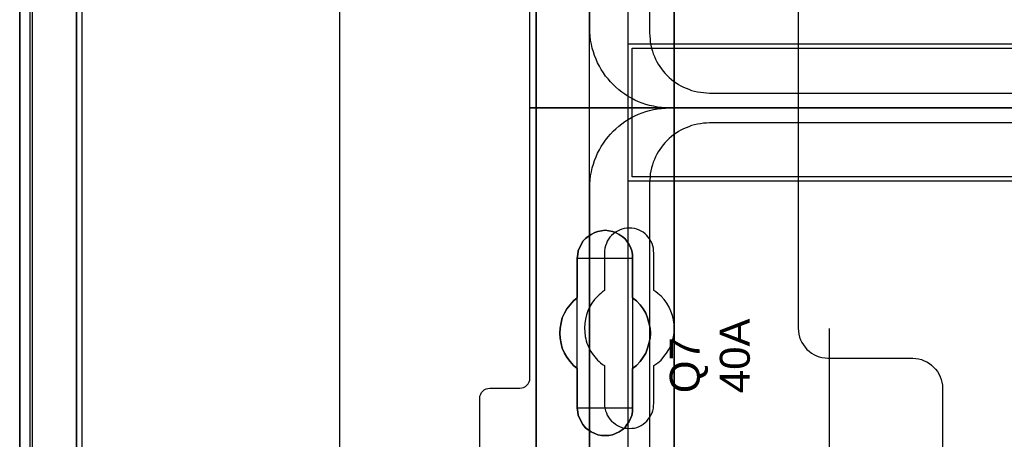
# Model space of a CAD drawing. Extents: x -558982 to 5119495, y -5290134 to 121759.
# Tile 45 of 256: x -479692 to -478708, y -22175 to -21756. Entities that reach past the tile are written whole.
import ezdxf

# ---------------------------------------------------------------- set-up
doc = ezdxf.new("R2010")
doc.units = 0
doc.header["$MEASUREMENT"] = 0
doc.layers.get('0').update_dxf_attribs({"color": 252})
for name, color, linetype in [('30', 7, 'Continuous'), ('5', 7, 'Continuous'), ('50', 7, 'Continuous')]:
    doc.layers.add(name, color=color, linetype=linetype)
doc.styles.get("Standard").update_dxf_attribs({"font": 'arial.ttf', "bigfont": 'BIGFONT.SHX'})

# ---------------------------------------------------------------- blocks, each defined once
blk = doc.blocks.new('*U1040')
at = {"layer": '5', "color": 7}
for points in [[(8.454801, -4.058625), (7.629942, -4.7265), (6.856637, -5.394375), (6.134886, -6.113625), (5.413135, -6.832875), (4.742937, -7.6035), (4.072739, -8.4255), (3.505649, -9.2475), (2.938559, -10.120875), (2.474576, -10.99425), (2.010593, -11.919), (1.598164, -12.84375), (1.237288, -13.7685), (0.927966, -14.744625), (0.618644, -15.72075), (0.412429, -16.74825), (0.206215, -17.724375), (0.103107, -18.751875), (0.051554, -19.779375), (0, -20.806875), (0, -801.193125)], [(4.692335, -801.191648), (4.692335, -20.805704)], [(4.692335, -20.805704), (4.692335, -801.191648)], [(64.443293, -78.807593), (64.443293, -386.338651), (64.391735, -387.468902), (64.288619, -388.445028), (64.185504, -388.804654), (64.082388, -389.061529), (63.979273, -389.267029), (63.876157, -389.369779), (73.104995, -389.369779), (73.362784, -389.369779), (73.67213, -389.472529), (73.929919, -389.575279), (74.13615, -389.78078), (74.342381, -389.98628), (74.497054, -390.29453), (74.548612, -390.551405), (74.60017, -390.859656), (74.60017, -415.622431)], [(46.758983, -415.622431), (46.758983, -390.859656), (46.758983, -390.551405), (46.862099, -390.29453), (47.016772, -389.98628), (47.171446, -389.78078), (47.429234, -389.575279), (47.687023, -389.472529), (47.944812, -389.369779), (48.254158, -389.369779), (51.19295, -389.369779), (51.089835, -389.267029), (50.986719, -389.061529), (50.883604, -388.804654), (50.780488, -388.445028), (50.625815, -387.468902), (50.625815, -386.338651), (50.625815, -323.250088), (50.625815, -298.744188), (50.625815, -173.234937)], [(50.626846, -173.235764), (50.626846, -298.746057), (50.626846, -323.25216), (50.626846, -386.341247), (50.626846, -387.471508), (50.781516, -388.447642), (50.88463, -388.80727), (50.987743, -389.064148), (51.090856, -389.26965), (51.19397, -389.372401), (52.689115, -389.577903), (62.330223, -389.577903), (63.876925, -389.372401), (63.980038, -389.26965), (64.083152, -389.064148), (64.186265, -388.80727), (64.289378, -388.447642), (64.392492, -387.471508), (64.444049, -386.341247), (64.444049, -78.807635)]]:
    blk.add_lwpolyline(points, dxfattribs=at)
at = {"layer": '5', "color": 59}
for points in [[(4.692335, -12.740183), (4.692335, -801.190946), (4.692335, -12.740183)], [(-1, -20.806406), (-1, -801.190946), (-1, -20.806406)]]:
    blk.add_lwpolyline(points, close=True, dxfattribs=at)
at = {"layer": '5', "color": 7}
for points in [[(64.441398, -386.34188), (64.441398, -78.808532), (64.441398, -386.34188)], [(50.626846, -173.235771), (50.626846, -298.746832), (50.626846, -173.235771)], [(60.268907, -254.459032), (60.681505, -254.76733), (61.042528, -255.178395), (61.351976, -255.589461), (61.60985, -256.000526), (61.764574, -256.462974), (61.919298, -256.976805), (62.022447, -257.490636), (62.074022, -258.004468), (62.022447, -258.518299), (61.919298, -259.03213), (61.764574, -259.494579), (61.60985, -260.00841), (61.351976, -260.419475), (61.042528, -260.83054), (60.681505, -261.241605), (60.268907, -261.549904), (60.268907, -265.506405), (60.268907, -265.866087), (60.217332, -266.225769), (60.062608, -266.534068), (59.907884, -266.89375), (59.701585, -267.150666), (59.495286, -267.458964), (59.237413, -267.664497), (58.927964, -267.870029), (58.566941, -268.024179), (58.257493, -268.178328), (57.89647, -268.229711), (57.535447, -268.229711), (57.174424, -268.229711), (56.813401, -268.178328), (56.503953, -268.024179), (56.14293, -267.870029), (55.833482, -267.664497), (55.575608, -267.458964), (55.317735, -267.150666), (55.163011, -266.89375), (55.008286, -266.534068), (54.853562, -266.225769), (54.801988, -265.866087), (54.750413, -265.506405), (54.750413, -261.549904), (54.38939, -261.241605), (54.028367, -260.83054), (53.718919, -260.419475), (53.461045, -260.00841), (53.254746, -259.494579), (53.151597, -259.03213), (53.048447, -258.518299), (52.996873, -258.004468), (53.048447, -257.490636), (53.151597, -256.976805), (53.254746, -256.462974), (53.461045, -256.000526), (53.718919, -255.589461), (54.028367, -255.178395), (54.38939, -254.76733), (54.750413, -254.459032), (54.750413, -250.50253), (54.801988, -250.142848), (54.853562, -249.783167), (55.008286, -249.423485), (55.163011, -249.115186), (55.317735, -248.806887), (55.575608, -248.549971), (55.833482, -248.344439), (56.14293, -248.138906), (56.503953, -247.933374), (56.813401, -247.830607), (57.174424, -247.779224), (57.535447, -247.727841), (57.89647, -247.779224), (58.257493, -247.830607), (58.566941, -247.933374), (58.927964, -248.138906), (59.237413, -248.344439), (59.495286, -248.549971), (59.701585, -248.806887), (59.907884, -249.115186), (60.062608, -249.423485), (60.217332, -249.783167), (60.268907, -250.142848), (60.268907, -250.50253), (60.268907, -254.459032)], [(58.927964, -248.138906), (58.566941, -247.933374), (58.257493, -247.830607), (57.89647, -247.779224), (57.535447, -247.727841), (57.174424, -247.779224), (56.813401, -247.830607), (56.503953, -247.933374), (56.14293, -248.138906), (55.833482, -248.344439), (55.575608, -248.549971), (55.317735, -248.806887), (55.163011, -249.115186), (55.008286, -249.423485), (54.853562, -249.783167), (54.801988, -250.142848), (54.750413, -250.50253), (54.750413, -254.459032), (54.38939, -254.76733), (54.028367, -255.178395), (53.718919, -255.589461), (53.461045, -256.000526), (53.254746, -256.462974), (53.151597, -256.976805), (53.048447, -257.490636), (52.996873, -258.004468), (53.048447, -258.518299), (53.151597, -259.03213), (53.254746, -259.494579), (53.461045, -260.00841), (53.718919, -260.419475), (54.028367, -260.83054), (54.38939, -261.241605), (54.750413, -261.549904), (54.750413, -265.506405), (54.801988, -265.866087), (54.853562, -266.225769), (55.008286, -266.534068), (55.163011, -266.89375), (55.317735, -267.150666), (55.575608, -267.458964), (55.833482, -267.664497), (56.14293, -267.870029), (56.503953, -268.024179), (56.813401, -268.178328), (57.174424, -268.229711), (57.535447, -268.229711), (57.89647, -268.229711), (58.257493, -268.178328), (58.566941, -268.024179), (58.927964, -267.870029), (59.237413, -267.664497), (59.495286, -267.458964), (59.701585, -267.150666), (59.907884, -266.89375), (60.062608, -266.534068), (60.217332, -266.225769), (60.268907, -265.866087), (60.268907, -265.506405), (60.268907, -261.549904), (60.681505, -261.241605), (61.042528, -260.83054), (61.351976, -260.419475), (61.60985, -260.00841), (61.764574, -259.494579), (61.919298, -259.03213), (62.022447, -258.518299), (62.074022, -258.004468), (62.022447, -257.490636), (61.919298, -256.976805), (61.764574, -256.462974), (61.60985, -256.000526), (61.351976, -255.589461), (61.042528, -255.178395), (60.681505, -254.76733), (60.268907, -254.459032), (60.268907, -250.50253), (60.268907, -250.142848), (60.217332, -249.783167), (60.062608, -249.423485), (59.907884, -249.115186), (59.701585, -248.806887), (59.495286, -248.549971), (59.237413, -248.344439), (58.927964, -248.138906)], [(58.927964, -248.138906), (58.566941, -247.933374), (58.257493, -247.830607), (57.89647, -247.779224), (57.535447, -247.727841), (57.174424, -247.779224), (56.813401, -247.830607), (56.503953, -247.933374), (56.14293, -248.138906), (55.833482, -248.344439), (55.575608, -248.549971), (55.317735, -248.806887), (55.163011, -249.115186), (55.008286, -249.423485), (54.853562, -249.783167), (54.801988, -250.142848), (54.750413, -250.50253), (54.750413, -254.459032), (54.38939, -254.76733), (54.028367, -255.178395), (53.718919, -255.589461), (53.461045, -256.000526), (53.254746, -256.462974), (53.151597, -256.976805), (53.048447, -257.490636), (52.996873, -258.004468), (53.048447, -258.518299), (53.151597, -259.03213), (53.254746, -259.494579), (53.461045, -260.00841), (53.718919, -260.419475), (54.028367, -260.83054), (54.38939, -261.241605), (54.750413, -261.549904), (54.750413, -265.506405), (54.801988, -265.866087), (54.853562, -266.225769), (55.008286, -266.534068), (55.163011, -266.89375), (55.317735, -267.150666), (55.575608, -267.458964), (55.833482, -267.664497), (56.14293, -267.870029), (56.503953, -268.024179), (56.813401, -268.178328), (57.174424, -268.229711), (57.535447, -268.229711), (57.89647, -268.229711), (58.257493, -268.178328), (58.566941, -268.024179), (58.927964, -267.870029), (59.237413, -267.664497), (59.495286, -267.458964), (59.701585, -267.150666), (59.907884, -266.89375), (60.062608, -266.534068), (60.217332, -266.225769), (60.268907, -265.866087), (60.268907, -265.506405), (60.268907, -261.549904), (60.681505, -261.241605), (61.042528, -260.83054), (61.351976, -260.419475), (61.60985, -260.00841), (61.764574, -259.494579), (61.919298, -259.03213), (62.022447, -258.518299), (62.074022, -258.004468), (62.022447, -257.490636), (61.919298, -256.976805), (61.764574, -256.462974), (61.60985, -256.000526), (61.351976, -255.589461), (61.042528, -255.178395), (60.681505, -254.76733), (60.268907, -254.459032), (60.268907, -250.50253), (60.268907, -250.142848), (60.217332, -249.783167), (60.062608, -249.423485), (59.907884, -249.115186), (59.701585, -248.806887), (59.495286, -248.549971), (59.237413, -248.344439), (58.927964, -248.138906)], [(60.268666, -250.505736), (60.268666, -250.145639), (60.217082, -249.785541), (60.062331, -249.425444), (59.90758, -249.116789), (59.701245, -248.808134), (59.49491, -248.550921), (59.236992, -248.345151), (58.927489, -248.139381), (58.566403, -247.933611), (58.256901, -247.830726), (57.895815, -247.779284), (57.534729, -247.727841), (57.173643, -247.779284), (56.812557, -247.830726), (56.503054, -247.933611), (56.141968, -248.139381), (55.832466, -248.345151), (55.574547, -248.550921), (55.316629, -248.808134), (55.161878, -249.116789), (55.007126, -249.425444), (54.852375, -249.785541), (54.800792, -250.145639), (54.749208, -250.505736), (60.268666, -250.505736)], [(54.749208, -250.503088), (54.749208, -254.462051), (54.749208, -250.503088)], [(60.266015, -254.462051), (60.266015, -250.503088), (60.266015, -254.462051)], [(54.751859, -254.459403), (54.390538, -254.767738), (54.029217, -255.178852), (53.719514, -255.589966), (53.461428, -256.001079), (53.254959, -256.463582), (53.151724, -256.977474), (53.04849, -257.491366), (52.996873, -258.005258), (53.04849, -258.51915), (53.151724, -259.033041), (53.254959, -259.495544), (53.461428, -260.009436), (53.719514, -260.42055), (54.029217, -260.831663), (54.390538, -261.242777), (54.751859, -261.551112), (54.751859, -254.459403)], [(60.266015, -261.551112), (60.679274, -261.242777), (61.040875, -260.831663), (61.350819, -260.42055), (61.609106, -260.009436), (61.764078, -259.495544), (61.91905, -259.033041), (62.022365, -258.51915), (62.074022, -258.005258), (62.022365, -257.491366), (61.91905, -256.977474), (61.764078, -256.463582), (61.609106, -256.001079), (61.350819, -255.589966), (61.040875, -255.178852), (60.679274, -254.767738), (60.266015, -254.459403), (60.266015, -261.551112)], [(54.749208, -261.548464), (54.749208, -265.507427), (54.749208, -261.548464)], [(60.266015, -265.507427), (60.266015, -261.548464), (60.266015, -265.507427)], [(54.749208, -265.504779), (54.800792, -265.864676), (54.852375, -266.224573), (55.007126, -266.533055), (55.161878, -266.892952), (55.316629, -267.150021), (55.574547, -267.458504), (55.832466, -267.664159), (56.141968, -267.869815), (56.503054, -268.024056), (56.812557, -268.178298), (57.173643, -268.229711), (57.534729, -268.229711), (57.895815, -268.229711), (58.256901, -268.178298), (58.566403, -268.024056), (58.927489, -267.869815), (59.236992, -267.664159), (59.49491, -267.458504), (59.701245, -267.150021), (59.90758, -266.892952), (60.062331, -266.533055), (60.217082, -266.224573), (60.268666, -265.864676), (60.268666, -265.504779), (54.749208, -265.504779)]]:
    blk.add_lwpolyline(points, close=True, dxfattribs=at)
at = {"layer": '50', "color": 7}
for points in [[(8.962767, -4.132125), (8.192753, -4.645458), (7.422739, -5.261458), (6.704059, -5.877458), (6.036714, -6.544791), (5.369368, -7.212124), (4.753357, -7.930791), (4.137346, -8.70079), (3.624004, -9.47079), (3.110661, -10.24079), (2.597318, -11.113456), (2.186644, -11.934789), (1.77597, -12.807456), (1.41663, -13.731456), (1.108625, -14.655455), (0.851953, -15.579455), (0.646616, -16.554788), (0.441279, -17.530121), (0.338611, -18.556787), (0.235942, -19.53212), (0.235942, -20.558787), (0.235942, -801.133213)], [(5.203985, -20.552831), (5.203985, -801.136518)], [(30.977363, -84.554755), (30.977363, -397.907699)], [(55.98194, -85.921426), (391.762235, -85.921426), (391.762235, -735.000783), (55.98194, -735.000783), (55.98194, -85.921426)], [(59.825943, -92.486155), (387.918232, -92.486155), (387.918232, -379.414356), (59.825943, -379.414356), (59.825943, -92.486155)], [(59.825943, -229.100851), (387.918232, -229.100851), (387.918232, -242.79966), (59.825943, -242.79966), (59.825943, -229.100851)]]:
    blk.add_lwpolyline(points, dxfattribs=at)
blk.add_lwpolyline([(60.239505, -229.513961), (387.507321, -229.513961), (387.507321, -242.386551), (60.239505, -242.386551), (60.239505, -229.513961)], close=True, dxfattribs=at)
blk = doc.blocks.new('*U1042')
at = {"layer": '50', "color": 7}
for points in [[(383.999821, -235.501397), (64.001505, -235.501397), (63.581505, -235.501397), (63.182504, -235.459362), (62.783504, -235.417327), (62.384503, -235.333258), (61.985503, -235.249188), (61.607503, -235.144101), (61.229502, -235.017997), (60.872502, -234.870875), (60.515502, -234.723754), (60.179501, -234.534597), (59.843501, -234.345441), (59.507501, -234.135267), (59.1925, -233.925093), (58.8985, -233.672885), (58.6045, -233.420676), (58.331499, -233.168468), (58.079499, -232.895242), (57.827499, -232.600998), (57.575499, -232.306755), (57.365498, -231.991494), (57.155498, -231.655216), (56.966498, -231.318938), (56.777498, -230.98266), (56.630498, -230.625365), (56.483498, -230.26807), (56.357497, -229.889757), (56.252497, -229.511444), (56.168497, -229.112114), (56.084497, -228.712784), (56.042497, -228.313453), (56.000497, -227.914123), (56.000497, -227.493776), (56.000497, -168.476979)], [(67.968952, -234.010496), (379.969373, -234.010496)], [(61.983887, -93.002352), (61.983887, -227.999417), (62.004887, -228.314683), (62.025887, -228.62995), (62.046887, -228.924198), (62.109888, -229.218447), (62.172889, -229.512696), (62.25689, -229.806944), (62.340891, -230.080175), (62.466892, -230.353406), (62.571893, -230.605619), (62.697894, -230.87885), (62.844896, -231.131063), (63.012898, -231.362258), (63.1809, -231.593454), (63.348902, -231.824649), (63.537904, -232.055844), (63.726906, -232.245004), (63.936908, -232.455182), (64.167911, -232.644342), (64.377913, -232.812484), (64.629916, -232.980626), (64.860918, -233.148768), (65.112921, -233.274874), (65.364924, -233.421999), (65.637927, -233.527087), (65.91093, -233.632176), (66.183933, -233.737265), (66.477936, -233.821336), (66.771939, -233.884389), (67.065942, -233.926425), (67.359946, -233.96846), (67.674949, -233.989478), (67.968952, -234.010496)]]:
    blk.add_lwpolyline(points, dxfattribs=at)
blk = doc.blocks.new('*U1043')
at = {"layer": '30', "color": 7}
blk.add_lwpolyline([(76.842584, -213.484137), (76.842584, -235.501397), (50.0136, -235.501397), (50.0136, -208.508866)], dxfattribs=at)
blk.add_lwpolyline([(76.842584, -213.484137), (76.842584, -235.501397), (50.0136, -235.501397), (50.0136, -208.508866)], dxfattribs=at)
blk = doc.blocks.new('*U1051')
at = {"layer": '50', "color": 7}
for points in [[(56.000497, -302.523166), (56.000497, -243.506369), (56.000497, -243.086022), (56.042497, -242.686692), (56.084497, -242.287361), (56.168497, -241.888031), (56.252497, -241.488701), (56.357497, -241.110388), (56.483498, -240.753093), (56.630498, -240.37478), (56.777498, -240.017485), (56.966498, -239.681207), (57.155498, -239.344929), (57.365498, -239.00865), (57.575499, -238.714407), (57.827499, -238.399147), (58.079499, -238.104903), (58.331499, -237.831677), (58.6045, -237.579469), (58.8985, -237.32726), (59.1925, -237.075052), (59.507501, -236.864878), (59.843501, -236.654704), (60.179501, -236.465548), (60.515502, -236.276391), (60.872502, -236.12927), (61.229502, -235.982148), (61.607503, -235.856044), (61.985503, -235.750957), (62.384503, -235.666887), (62.783504, -235.582818), (63.182504, -235.540783), (63.581505, -235.519766), (64.001505, -235.498748), (383.999821, -235.498748)], [(379.969373, -236.992297), (67.968952, -236.992297), (67.674949, -237.013315), (67.359946, -237.034332), (67.065942, -237.076367), (66.771939, -237.118401), (66.477936, -237.181454), (66.183933, -237.265523), (65.91093, -237.37061), (65.637927, -237.475697), (65.364924, -237.580784), (65.112921, -237.727906), (64.860918, -237.85401), (64.629916, -238.022149), (64.377913, -238.190288), (64.167911, -238.358427), (63.936908, -238.547583), (63.726906, -238.757757), (63.537904, -238.946914), (63.348902, -239.178105), (63.1809, -239.409296), (63.012898, -239.640487), (62.844896, -239.871678), (62.697894, -240.123887), (62.571893, -240.397113), (62.466892, -240.649321), (62.340891, -240.922547), (62.25689, -241.195773), (62.172889, -241.490017), (62.109888, -241.78426), (62.046887, -242.078503), (62.025887, -242.372747), (62.004887, -242.688007), (61.983887, -243.003268), (61.983887, -377.997901)], [(379.969373, -236.992297), (67.968952, -236.992297), (67.674949, -237.013315), (67.359946, -237.034332), (67.065942, -237.076367), (66.771939, -237.118402), (66.477936, -237.181455), (66.183933, -237.265525), (65.91093, -237.370613), (65.637927, -237.4757), (65.364924, -237.580788), (65.112921, -237.72791), (64.860918, -237.854016), (64.629916, -238.022156), (64.377913, -238.190296), (64.167911, -238.358436), (63.936908, -238.547594), (63.726906, -238.757769), (63.537904, -238.946927), (63.348902, -239.178119), (63.1809, -239.409312), (63.012898, -239.640505), (62.844896, -239.871698), (62.697894, -240.123908), (62.571893, -240.397136), (62.466892, -240.649346), (62.340891, -240.922574), (62.25689, -241.195801), (62.172889, -241.490047), (62.109888, -241.784292), (62.046887, -242.078537), (62.025887, -242.372782), (62.004887, -242.688045), (61.983887, -243.003308), (61.983887, -277.514077)], [(379.969373, -236.992297), (67.968952, -236.992297), (67.674949, -237.013315), (67.359946, -237.034332), (67.065942, -237.076367), (66.771939, -237.118402), (66.477936, -237.181455), (66.183933, -237.265525), (65.91093, -237.370613), (65.637927, -237.4757), (65.364924, -237.580788), (65.112921, -237.72791), (64.860918, -237.854016), (64.629916, -238.022156), (64.377913, -238.190296), (64.167911, -238.358436), (63.936908, -238.547594), (63.726906, -238.757769), (63.537904, -238.946927), (63.348902, -239.178119), (63.1809, -239.409312), (63.012898, -239.640505), (62.844896, -239.871698), (62.697894, -240.123908), (62.571893, -240.397136), (62.466892, -240.649346), (62.340891, -240.922574), (62.25689, -241.195801), (62.172889, -241.490047), (62.109888, -241.784292), (62.046887, -242.078537), (62.025887, -242.372782), (62.004887, -242.688045), (61.983887, -243.003308), (61.983887, -277.514077)], [(79.960566, -277.556447), (79.960566, -257.54713)]]:
    blk.add_lwpolyline(points, dxfattribs=at)
blk = doc.blocks.new('*U1052')
at = {"layer": '30', "color": 7}
for points in [[(45.001346, -274.49046), (45.001346, -264.539919), (45.023722, -264.314794), (45.090851, -264.112181), (45.180355, -263.932081), (45.314612, -263.797006), (45.448869, -263.66193), (45.627878, -263.57188), (45.806887, -263.526855), (46.008272, -263.504343), (49.006674, -263.504343), (49.208059, -263.48183), (49.387068, -263.436805), (49.566077, -263.324242), (49.700334, -263.21168), (49.834591, -263.054092), (49.924096, -262.873992), (49.991224, -262.693891), (50.0136, -262.491279), (50.0136, -235.498748), (76.842584, -235.498748), (76.842584, -257.516008), (76.86496, -257.808671), (76.909712, -258.101334), (76.976841, -258.393997), (77.066345, -258.664148), (77.200602, -258.934298), (77.357235, -259.181936), (77.536244, -259.407061), (77.715253, -259.632187), (77.939015, -259.812287), (78.162776, -259.992387), (78.408913, -260.149975), (78.677427, -260.262538), (78.945941, -260.3751), (79.214454, -260.442638), (79.52772, -260.487663), (79.81861, -260.510175), (88.299164, -260.510175), (88.590054, -260.532688), (88.880944, -260.577713), (89.171833, -260.645251), (89.440347, -260.757813), (89.708861, -260.870376), (89.954998, -261.027964), (90.178759, -261.208064), (90.380145, -261.388164), (90.58153, -261.61329), (90.760539, -261.838415), (90.894796, -262.086053), (91.029053, -262.356203), (91.140933, -262.626354), (91.208062, -262.919017), (91.252814, -263.21168), (91.27519, -263.504343), (91.27519, -357.494179)], [(45.001346, -274.49046), (45.001346, -264.539919), (45.023722, -264.314794), (45.090851, -264.112181), (45.180355, -263.932081), (45.314612, -263.797006), (45.448869, -263.66193), (45.627878, -263.57188), (45.806887, -263.526855), (46.008272, -263.504343), (49.006674, -263.504343), (49.208059, -263.48183), (49.387068, -263.436805), (49.566077, -263.324242), (49.700334, -263.21168), (49.834591, -263.054092), (49.924096, -262.873992), (49.991224, -262.693891), (50.0136, -262.491279), (50.0136, -235.498748), (76.842584, -235.498748), (76.842584, -257.516008), (76.86496, -257.808671), (76.909712, -258.101334), (76.976841, -258.393997), (77.066345, -258.664148), (77.200602, -258.934298), (77.357235, -259.181936), (77.536244, -259.407061), (77.715253, -259.632187), (77.939015, -259.812287), (78.162776, -259.992387), (78.408913, -260.149975), (78.677427, -260.262538), (78.945941, -260.3751), (79.214454, -260.442638), (79.52772, -260.487663), (79.81861, -260.510175), (88.299164, -260.510175), (88.590054, -260.532688), (88.880944, -260.577713), (89.171833, -260.645251), (89.440347, -260.757813), (89.708861, -260.870376), (89.954998, -261.027964), (90.178759, -261.208064), (90.380145, -261.388164), (90.58153, -261.61329), (90.760539, -261.838415), (90.894796, -262.086053), (91.029053, -262.356203), (91.140933, -262.626354), (91.208062, -262.919017), (91.252814, -263.21168), (91.27519, -263.504343), (91.27519, -357.494179)], [(62.409659, -265.014208), (62.409659, -261.254184), (62.611125, -261.119094), (62.790205, -260.984003), (62.969286, -260.848913), (63.125981, -260.691307), (63.416987, -260.35358), (63.685608, -259.993338), (63.909458, -259.633097), (64.088539, -259.227825), (64.245234, -258.822553), (64.357159, -258.417281), (64.424315, -257.989494), (64.4467, -257.539192), (64.424315, -257.111405), (64.357159, -256.661102), (64.267619, -256.233315), (64.110924, -255.805528), (63.931843, -255.400256), (63.707993, -254.994984), (63.439372, -254.634743), (63.125981, -254.319531), (62.969286, -254.18444), (62.790205, -254.026835), (62.611125, -253.891744), (62.409659, -253.756653), (62.409659, -250.019145), (62.387274, -249.771479), (62.364889, -249.523813), (62.297734, -249.276147), (62.230579, -249.050996), (62.118653, -248.825845), (62.006728, -248.623209), (61.850032, -248.420573), (61.693337, -248.240452), (61.536642, -248.082846), (61.335176, -247.92524), (61.13371, -247.812665), (60.932245, -247.700089), (60.708394, -247.610029), (60.462159, -247.542484), (60.215923, -247.497453), (59.969687, -247.497453), (59.701066, -247.497453), (59.454831, -247.542484), (59.208595, -247.610029), (58.984745, -247.700089), (58.760894, -247.812665), (58.559428, -247.92524), (58.357963, -248.082846), (58.178882, -248.240452), (58.022187, -248.420573), (57.887876, -248.623209), (57.753566, -248.825845), (57.664026, -249.050996), (57.574486, -249.276147), (57.50733, -249.523813), (57.484945, -249.771479), (57.46256, -250.019145), (57.46256, -253.756653), (57.28348, -253.891744), (57.104399, -254.026835), (56.925319, -254.18444), (56.768623, -254.342046), (56.477618, -254.657258), (56.208997, -255.017499), (55.985146, -255.400256), (55.806066, -255.783013), (55.671755, -256.188285), (55.55983, -256.616072), (55.492675, -257.043859), (55.47029, -257.471646), (55.492675, -257.921948), (55.537445, -258.349735), (55.6046, -258.574887), (55.64937, -258.777523), (55.716525, -259.002674), (55.806066, -259.20531), (55.895606, -259.430461), (56.007531, -259.633097), (56.119457, -259.835733), (56.253767, -260.038369), (56.500003, -260.376095), (56.768623, -260.691307), (56.925319, -260.848913), (57.082014, -260.984003), (57.261095, -261.141609), (57.46256, -261.254184), (57.46256, -265.014208), (57.484945, -265.261874), (57.50733, -265.50954), (57.574486, -265.757206), (57.664026, -265.982357), (57.753566, -266.207508), (57.887876, -266.410144), (58.022187, -266.61278), (58.178882, -266.792901), (58.357963, -266.950507), (58.559428, -267.085597), (58.760894, -267.220688), (58.984745, -267.333264), (59.208595, -267.423324), (59.454831, -267.490869), (59.701066, -267.513385), (59.969687, -267.5359), (60.215923, -267.513385), (60.462159, -267.490869), (60.708394, -267.423324), (60.932245, -267.333264), (61.13371, -267.220688), (61.335176, -267.085597), (61.536642, -266.950507), (61.693337, -266.792901), (61.850032, -266.61278), (62.006728, -266.410144), (62.118653, -266.207508), (62.230579, -265.982357), (62.297734, -265.757206), (62.364889, -265.50954), (62.387274, -265.261874), (62.409659, -265.014208)]]:
    blk.add_lwpolyline(points, dxfattribs=at)
blk = doc.blocks.new('*C1053')
blk = doc.blocks.new('*U1072')
at = {"layer": '5', "color": 59}
blk.add_lwpolyline([(-1, -20.806406), (-1, -801.190946), (-1, -20.806406)], close=True, dxfattribs=at)

msp = doc.modelspace()

# ---------------------------------------------------------------- block references
at = {"xscale": 10, "yscale": 10, "zscale": 10}
for name in ['*U1040', '*U1072', '*U1043', '*U1042', '*U1052', '*U1051']:
    msp.add_blockref(name, (-479682.25, -19489.05), dxfattribs=at)
ref = msp.add_blockref('*C1053', (-479682.25, -19489.05), dxfattribs=dict(xscale=10, yscale=10, zscale=10))
ref.add_attrib('Oznaczenie', 'Q7', (-479012.25, -22129.05), dxfattribs={"height": 30, "rotation": 90, "flags": 2})
ref.add_attrib('Pr¹d znamionowy', '40A', (-478962.25, -22129.05), dxfattribs={"height": 30, "rotation": 90, "flags": 2})

doc.saveas('drawing.dxf')
